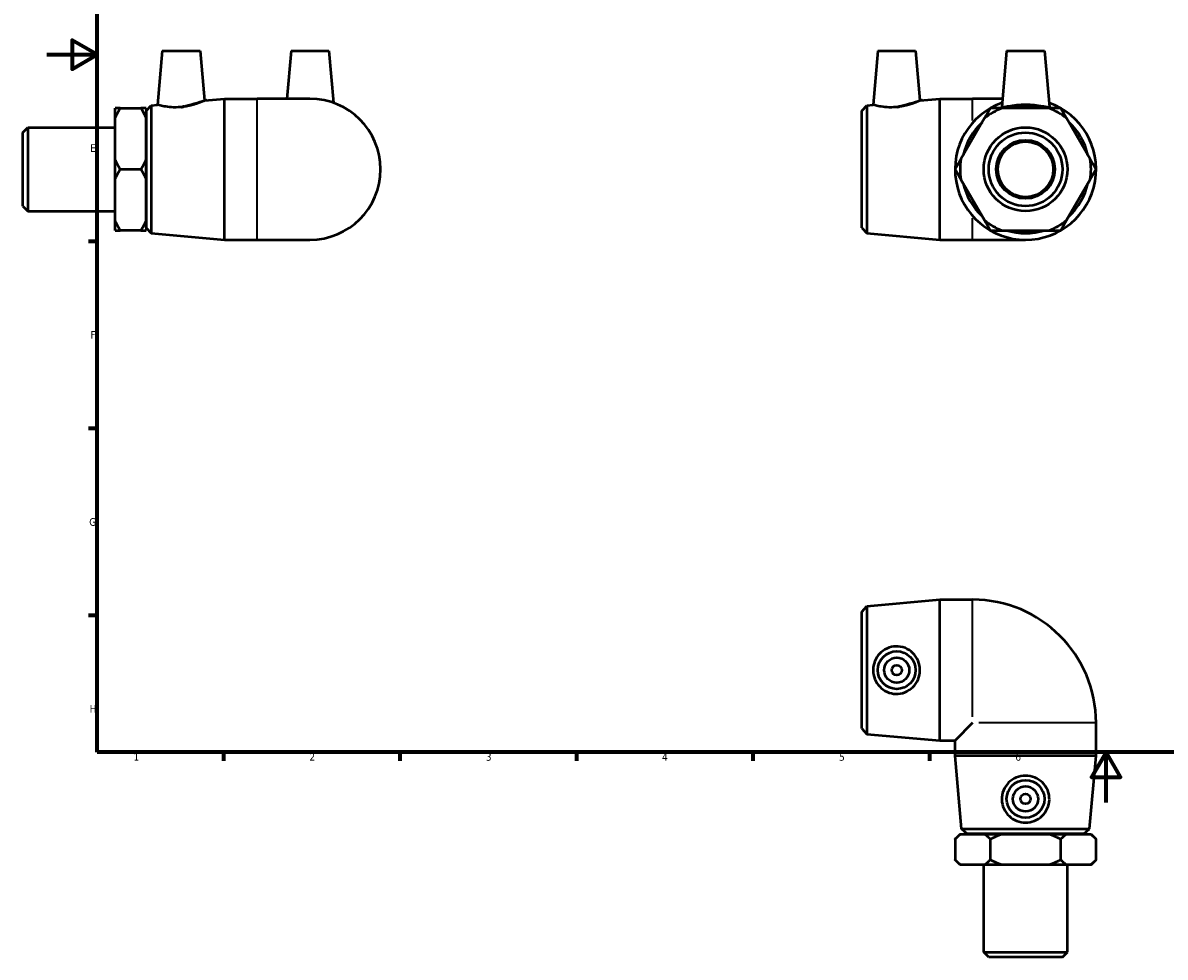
# Model space of a CAD drawing. Header units: millimetres. Extents: x -10 to 897, y -61 to 621.
# Tile 1 of 3: x -10 to 444, y -61 to 310. Entities that reach past the tile are written whole.
import ezdxf

# ---------------------------------------------------------------- set-up
doc = ezdxf.new("R2010")
doc.units = ezdxf.units.MM
for name, color, linetype, lineweight in [('Border (ANSI)', 7, 'Continuous', 70), ('Visible (ANSI)', 7, 'Continuous', 50), ('Visible Narrow (ANSI)', 7, 'Continuous', 35)]:
    doc.layers.add(name, color=color, linetype=linetype, lineweight=lineweight)
doc.styles.add('Note Text (ANSI)', font='tahoma.ttf')

# ---------------------------------------------------------------- blocks, each defined once
blk = doc.blocks.new('Borders Default Border')
at = {"layer": 'Border (ANSI)'}
for p, q in [((20, 222.7499961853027), (16.55200004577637, 222.7499961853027)), ((20, 148.5000038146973), (16.55200004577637, 148.5000038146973)), ((20, 74.25000190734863), (16.55200004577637, 74.25000190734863)), ((70.08333206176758, 20), (70.08333206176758, 16.55200004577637)), ((140.1666641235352, 20), (140.1666641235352, 16.55200004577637)), ((210.2499961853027, 20), (210.2499961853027, 16.55200004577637)), ((280.3333282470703, 20), (280.3333282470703, 16.55200004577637)), ((350.4166793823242, 20), (350.4166793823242, 16.55200004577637))]:
    blk.add_line(p, q, dxfattribs=at)
at = {"layer": 'Border (ANSI)', "flags": 128}
for points in [[(20, 20), (20, 574.0000152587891), (820.9999847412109, 574.0000152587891), (820.9999847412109, 20), (20, 20)], [(0, 297.0000076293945), (20, 297.0000076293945), (10, 302.773494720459), (10, 291.2265014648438), (20, 297.0000076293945)], [(420.4999923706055, 0), (420.4999923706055, 20), (414.7264862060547, 10), (426.2734985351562, 10), (420.4999923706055, 20)]]:
    blk.add_lwpolyline(points, dxfattribs=at)
at = {"layer": 'Border (ANSI)', "color": 230, "true_color": 0xff0080, "char_height": 3.048000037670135, "attachment_point": 7, "style": 'Note Text (ANSI)'}
for s, insert in [('E', (17.20507306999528, 258.350999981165)), ('F', (17.28781862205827, 184.100999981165)), ('G', (16.81084813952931, 109.7917195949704)), ('H', (16.96548147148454, 35.600999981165)), ('1', (34.3540311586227, 16.55199996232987)), ('2', (104.2008390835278, 16.55199996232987)), ('3', (174.2597883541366, 16.48777954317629)), ('4', (244.2285165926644, 16.55199996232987)), ('5', (314.4825383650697, 16.48777954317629)), ('6', (384.485404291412, 16.48777954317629))]:
    blk.add_mtext(s, dxfattribs=dict(at, insert=insert))

msp = doc.modelspace()

# ---------------------------------------------------------------- linework, layer by layer
at = {"layer": 'Visible (ANSI)'}
for p, q in [((45.80854210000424, 298.4273716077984), (43.936676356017, 277.0318482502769)), ((45.80854210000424, 298.4273716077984), (60.80854210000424, 298.4273716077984)), ((60.80854210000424, 298.4273716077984), (62.53345236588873, 278.7115570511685)), ((96.95854209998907, 298.4273716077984), (95.29625749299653, 279.4273716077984)), ((96.95854209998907, 298.4273716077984), (111.9585420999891, 298.4273716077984)), ((111.9585420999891, 298.4273716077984), (113.7599404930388, 277.8372937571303)), ((329.8894996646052, 298.4273716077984), (328.0176339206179, 277.0318482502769)), ((329.8894996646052, 298.4273716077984), (344.8894996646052, 298.4273716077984)), ((344.8894996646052, 298.4273716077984), (346.6144099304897, 278.7115570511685)), ((381.0394996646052, 298.4273716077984), (379.0889464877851, 276.1324467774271)), ((381.0394996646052, 298.4273716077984), (396.0394996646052, 298.4273716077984)), ((396.0394996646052, 298.4273716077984), (397.9900528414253, 276.1324467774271)), ((39.45854210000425, 274.6273716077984), (41.45043351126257, 276.8072843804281)), ((41.45043351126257, 276.8072843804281), (43.936676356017, 277.0318482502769)), ((41.45043351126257, 276.8072843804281), (41.45043351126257, 226.0474588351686)), ((62.53345236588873, 278.7115570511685), (70.45854210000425, 279.4273716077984)), ((70.45854210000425, 223.4273716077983), (70.45854210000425, 279.4273716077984)), ((70.45854210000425, 279.4273716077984), (83.45854210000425, 279.4273716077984)), ((104.458542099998, 279.4273716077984), (83.45854210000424, 279.4273716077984)), ((323.5394996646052, 274.6273716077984), (325.5313910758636, 276.8072843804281)), ((325.5313910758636, 276.8072843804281), (328.0176339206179, 277.0318482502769)), ((325.5313910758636, 276.8072843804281), (325.5313910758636, 226.0474588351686)), ((346.6144099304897, 278.7115570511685), (354.5394996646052, 279.4273716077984)), ((354.5394996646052, 223.4273716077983), (354.5394996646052, 279.4273716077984)), ((354.5394996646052, 279.4273716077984), (367.5394996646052, 279.4273716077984)), ((379.3772150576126, 279.4273716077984), (367.5394996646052, 279.4273716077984)), ((27.1085421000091, 271.6757656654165), (27.10854210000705, 275.6760829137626)), ((29.10854210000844, 275.6760829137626), (37.35854210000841, 275.6760829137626)), ((39.35854210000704, 275.6760829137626), (39.35854210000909, 271.6757656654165)), ((39.45854210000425, 228.2273716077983), (39.45854210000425, 274.6273716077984)), ((323.5394996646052, 228.2273716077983), (323.5394996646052, 274.6273716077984)), ((397.9203311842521, 275.6760829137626), (379.1586681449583, 275.6760829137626)), ((-9.541457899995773, 266.0518716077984), (-7.54145789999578, 268.0518716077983)), ((-7.54145789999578, 268.0518716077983), (-7.54145789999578, 234.8028716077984)), ((-7.54145789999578, 268.0518716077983), (27.10854210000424, 268.0518716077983)), ((27.10854210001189, 255.4276888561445), (27.10854210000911, 271.6757656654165)), ((39.35854210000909, 271.6757656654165), (39.35854210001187, 255.4276888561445)), ((39.35854210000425, 271.4273716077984), (39.45854210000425, 271.4273716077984)), ((372.2299154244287, 271.6757656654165), (362.8490839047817, 255.4276888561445)), ((414.2299154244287, 255.4276888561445), (404.8490839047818, 271.6757656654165)), ((-9.541457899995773, 236.8028716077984), (-9.541457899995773, 266.0518716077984)), ((27.10854210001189, 247.4270543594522), (27.10854210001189, 255.4276888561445)), ((39.35854210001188, 255.4276888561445), (39.35854210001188, 247.4270543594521)), ((29.10854210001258, 251.4273716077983), (37.35854210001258, 251.4273716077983)), ((27.10854210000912, 231.1789775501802), (27.1085421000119, 247.4270543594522)), ((39.35854210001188, 247.4270543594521), (39.3585421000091, 231.1789775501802)), ((362.8490839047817, 247.4270543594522), (372.2299154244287, 231.1789775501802)), ((404.8490839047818, 231.1789775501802), (414.2299154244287, 247.4270543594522)), ((-9.541457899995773, 236.8028716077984), (-7.54145789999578, 234.8028716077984)), ((-7.54145789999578, 234.8028716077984), (27.10854210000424, 234.8028716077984)), ((39.35854210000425, 231.4273716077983), (39.45854210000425, 231.4273716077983)), ((27.10854210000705, 227.1786603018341), (27.1085421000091, 231.1789775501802)), ((37.35854210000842, 227.178660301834), (29.10854210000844, 227.178660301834)), ((39.35854210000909, 231.1789775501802), (39.35854210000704, 227.178660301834)), ((39.45854210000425, 228.2273716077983), (41.45043351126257, 226.0474588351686)), ((323.5394996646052, 228.2273716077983), (325.5313910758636, 226.0474588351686)), ((379.1586681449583, 227.178660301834), (397.9203311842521, 227.178660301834)), ((41.45043351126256, 226.0474588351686), (70.45854210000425, 223.4273716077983)), ((70.45854210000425, 223.4273716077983), (83.45854210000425, 223.4273716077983)), ((83.45854210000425, 223.4273716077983), (104.458542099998, 223.4273716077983)), ((325.5313910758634, 226.0474588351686), (354.5394996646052, 223.4273716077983)), ((354.5394996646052, 223.4273716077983), (367.5394996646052, 223.4273716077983)), ((367.5394996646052, 223.4273716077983), (388.5394996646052, 223.4273716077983)), ((323.5394996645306, 75.7287875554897), (325.5313910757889, 77.9087003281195)), ((325.5313910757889, 77.90870032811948), (354.5394996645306, 80.52878755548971)), ((325.5313910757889, 77.9087003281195), (325.5313910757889, 27.14887478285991)), ((354.5394996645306, 24.52878755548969), (354.5394996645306, 80.52878755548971)), ((354.5394996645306, 80.52878755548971), (367.5394996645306, 80.52878755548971)), ((323.5394996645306, 29.32878755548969), (323.5394996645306, 75.72878755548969)), ((323.5394996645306, 29.32878755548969), (325.5313910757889, 27.14887478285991)), ((367.5394996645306, 31.52878755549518), (360.5394996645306, 24.52878755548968)), ((416.5394996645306, 18.5287875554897), (416.5394996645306, 31.52878755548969)), ((325.5313910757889, 27.14887478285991), (354.5394996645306, 24.52878755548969)), ((354.5394996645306, 24.52878755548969), (360.5394996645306, 24.52878755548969)), ((360.5394996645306, 18.5287875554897), (360.5394996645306, 24.52878755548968)), ((416.5394996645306, 18.5287875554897), (360.5394996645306, 18.5287875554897)), ((363.1595868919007, -10.47932103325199), (360.5394996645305, 18.5287875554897)), ((413.9194124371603, -10.47932103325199), (416.5394996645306, 18.5287875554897)), ((362.5394996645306, -12.57121244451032), (360.5394996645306, -14.5712124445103)), ((362.5394996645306, -12.57121244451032), (362.8490839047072, -12.57121244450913)), ((362.8490839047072, -12.57121244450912), (372.229915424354, -12.5712124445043)), ((363.1595868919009, -10.47932103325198), (413.9194124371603, -10.47932103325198)), ((365.3394996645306, -12.47121244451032), (363.1595868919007, -10.47932103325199)), ((411.7394996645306, -12.47121244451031), (365.3394996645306, -12.47121244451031)), ((368.5394996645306, -12.57121244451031), (368.5394996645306, -12.47121244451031)), ((372.229915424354, -12.5712124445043), (379.1586681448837, -12.57121244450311)), ((379.1586681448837, -12.57121244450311), (397.9203311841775, -12.57121244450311)), ((397.9203311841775, -12.57121244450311), (404.8490839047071, -12.5712124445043)), ((404.8490839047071, -12.5712124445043), (414.229915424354, -12.57121244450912)), ((408.5394996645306, -12.57121244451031), (408.5394996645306, -12.47121244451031)), ((411.7394996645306, -12.4712124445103), (413.9194124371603, -10.47932103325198)), ((414.229915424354, -12.57121244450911), (414.5394996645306, -12.5712124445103)), ((414.5394996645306, -12.5712124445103), (416.5394996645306, -14.57121244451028)), ((360.5394996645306, -14.5712124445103), (360.5394996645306, -22.82121244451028)), ((374.5394996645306, -14.5712124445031), (374.5394996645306, -22.82121244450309)), ((402.5394996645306, -22.82121244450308), (402.5394996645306, -14.57121244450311)), ((416.5394996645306, -22.82121244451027), (416.5394996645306, -14.57121244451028)), ((362.5394996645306, -24.82121244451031), (360.5394996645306, -22.82121244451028)), ((362.8490839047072, -24.82121244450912), (362.5394996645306, -24.8212124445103)), ((372.2299154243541, -24.82121244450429), (362.8490839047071, -24.8212124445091)), ((371.9149996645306, -59.47121244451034), (371.9149996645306, -24.8212124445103)), ((379.1586681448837, -24.8212124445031), (372.229915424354, -24.82121244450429)), ((397.9203311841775, -24.82121244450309), (379.1586681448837, -24.82121244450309)), ((404.8490839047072, -24.82121244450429), (397.9203311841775, -24.8212124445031)), ((414.229915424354, -24.82121244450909), (404.8490839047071, -24.82121244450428)), ((405.1639996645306, -59.47121244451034), (405.1639996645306, -24.82121244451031)), ((414.5394996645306, -24.82121244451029), (414.229915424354, -24.8212124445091)), ((414.5394996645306, -24.82121244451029), (416.5394996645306, -22.82121244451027)), ((371.9149996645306, -59.47121244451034), (405.1639996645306, -59.47121244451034)), ((373.9149996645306, -61.47121244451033), (371.9149996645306, -59.47121244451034)), ((403.1639996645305, -61.47121244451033), (373.9149996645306, -61.47121244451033)), ((403.1639996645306, -61.47121244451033), (405.1639996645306, -59.47121244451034))]:
    msp.add_line(p, q, dxfattribs=at)
for centre, radius in [((388.5394996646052, 251.4273716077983), 16.62449999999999), ((388.5394996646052, 251.4273716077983), 14.6245), ((388.5394996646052, 251.4273716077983), 11.63714999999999), ((388.5394996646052, 251.4273716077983), 11), ((337.3894996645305, 52.52878755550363), 7.5), ((337.3894996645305, 52.52878755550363), 5), ((337.3894996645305, 52.52878755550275), 2), ((388.5394996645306, 1.378787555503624), 7.5), ((388.5394996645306, 1.378787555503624), 5), ((388.5394996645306, 1.378787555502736), 2)]:
    msp.add_circle(centre, radius, dxfattribs=at)
for centre, radius, start, end in [((104.458542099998, 251.4273716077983), 28, 270, 90), ((388.5394996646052, 251.4273716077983), 28.00000000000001, 109.4019236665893, 70.59807633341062), ((388.5394996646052, 251.4273716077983), 25.37991277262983, 72.82926200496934, 107.1707379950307), ((388.5394996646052, 251.4273716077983), 26, 111.1494093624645, 128.8505906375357), ((388.5394996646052, 251.4273716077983), 26.00000000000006, 51.14940936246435, 68.85059063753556), ((388.5394996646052, 251.4273716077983), 25.37991277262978, 132.8292620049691, 167.1707379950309), ((388.5394996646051, 251.4273716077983), 25.37991277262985, 12.8292620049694, 47.17073799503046), ((388.5394996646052, 251.4273716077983), 25.99999999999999, 171.1494093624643, 188.8505906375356), ((388.5394996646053, 251.4273716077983), 25.99999999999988, 351.1494093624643, 8.850590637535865), ((388.5394996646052, 251.4273716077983), 25.37991277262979, 192.8292620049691, 227.1707379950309), ((388.5394996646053, 251.4273716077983), 25.37991277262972, 312.8292620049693, 347.1707379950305), ((388.5394996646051, 251.4273716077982), 25.99999999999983, 231.1494093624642, 248.8505906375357), ((388.5394996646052, 251.4273716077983), 25.37991277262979, 252.8292620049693, 287.1707379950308), ((388.5394996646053, 251.4273716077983), 25.99999999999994, 291.1494093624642, 308.8505906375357), ((367.5394996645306, 31.52878755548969), 49, 0, 90)]:
    msp.add_arc(centre, radius, start, end, dxfattribs=at)
for points, knots in [([(52.93369276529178, 276.0978825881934), (51.78517073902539, 276.0010038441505), (50.56671899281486, 275.9904082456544), (48.34354694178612, 276.1300919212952), (47.33824387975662, 276.2744551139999), (45.75539836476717, 276.5642571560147), (45.06988098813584, 276.7294204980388), (44.16037120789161, 276.9651384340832), (43.93667635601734, 277.0318482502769), (43.936676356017, 277.0318482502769)], [0, 0, 0, 0, 0.3459592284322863, 0.3459592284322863, 0.6919184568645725, 0.6919184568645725, 1.040561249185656, 1.040561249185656, 1.38920404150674, 1.38920404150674, 1.38920404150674, 1.38920404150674]), ([(62.53345236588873, 278.7115570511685), (62.53345236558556, 278.711557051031), (62.29022673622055, 278.6013876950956), (61.32147752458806, 278.1957040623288), (60.59671117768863, 277.9040352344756), (58.91871325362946, 277.3153352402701), (57.84312114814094, 276.97706984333), (55.46842662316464, 276.4172157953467), (54.16756434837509, 276.2019606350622), (52.93369276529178, 276.0978825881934)], [4.247938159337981, 4.247938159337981, 4.247938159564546, 4.247938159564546, 4.61103486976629, 4.61103486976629, 4.9741315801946, 4.9741315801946, 5.34579990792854, 5.34579990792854, 5.71746823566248, 5.71746823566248, 5.71746823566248, 5.71746823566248]), ([(337.0146503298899, 276.0978825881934), (335.8661283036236, 276.0010038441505), (334.6476765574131, 275.9904082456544), (332.4245045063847, 276.1300919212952), (331.4192014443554, 276.2744551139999), (329.8363559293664, 276.5642571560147), (329.1508385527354, 276.7294204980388), (328.2413287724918, 276.9651384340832), (328.0176339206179, 277.0318482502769), (328.0176339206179, 277.0318482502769)], [0, 0, 0, 0, 0.3459592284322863, 0.3459592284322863, 0.6919184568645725, 0.6919184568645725, 1.040561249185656, 1.040561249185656, 1.38920404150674, 1.38920404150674, 1.38920404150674, 1.38920404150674]), ([(346.6144099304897, 278.7115570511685), (346.6144099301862, 278.711557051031), (346.3711843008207, 278.6013876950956), (345.4024350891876, 278.1957040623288), (344.6776687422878, 277.9040352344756), (342.9996708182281, 277.3153352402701), (341.9240787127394, 276.97706984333), (339.5493841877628, 276.4172157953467), (338.2485219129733, 276.2019606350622), (337.0146503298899, 276.0978825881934)], [4.247938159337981, 4.247938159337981, 4.247938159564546, 4.247938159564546, 4.61103486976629, 4.61103486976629, 4.9741315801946, 4.9741315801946, 5.34579990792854, 5.34579990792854, 5.71746823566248, 5.71746823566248, 5.71746823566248, 5.71746823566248]), ([(397.9856422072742, 276.0978825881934), (397.9485481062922, 276.0010038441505), (397.6783539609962, 275.9904082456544), (396.6730071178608, 276.1300919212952), (395.9383299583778, 276.2744551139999), (394.2735733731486, 276.5642571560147), (393.2262663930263, 276.7294204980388), (390.9405574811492, 276.9651384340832), (389.7016423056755, 277.0318482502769), (387.3773570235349, 277.0318482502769), (386.1384418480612, 276.9651384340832), (383.8527329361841, 276.7294204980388), (382.8054259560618, 276.5642571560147), (381.1406693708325, 276.2744551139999), (380.4059922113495, 276.1300919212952), (379.4006453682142, 275.9904082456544), (379.1304512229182, 276.0010038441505), (379.089341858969, 276.1083692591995), (379.0879880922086, 276.1199846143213), (379.0892898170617, 276.1326810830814)], [0, 0, 0, 0, 0.3459592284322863, 0.3459592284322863, 0.6919184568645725, 0.6919184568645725, 1.040561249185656, 1.040561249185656, 1.38920404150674, 1.38920404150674, 1.737846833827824, 1.737846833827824, 2.086489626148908, 2.086489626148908, 2.432448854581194, 2.432448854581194, 2.77840808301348, 2.77840808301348, 2.815856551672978, 2.815856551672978, 2.815856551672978, 2.815856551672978]), ([(337.0146503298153, 43.08264501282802), (335.866128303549, 43.11973911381), (334.6476765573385, 43.38993325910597), (332.42450450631, 44.39528010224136), (331.4192014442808, 45.12995726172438), (329.8363559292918, 46.79471384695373), (329.1508385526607, 47.84202082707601), (328.2413287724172, 50.12772973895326), (328.0176339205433, 51.36664491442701), (328.0176339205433, 53.69093019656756), (328.2413287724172, 54.92984537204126), (329.1508385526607, 57.21555428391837), (329.8363559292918, 58.26286126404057), (331.4192014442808, 59.92761784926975), (332.42450450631, 60.66229500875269), (334.6476765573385, 61.66764185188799), (335.866128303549, 61.93783599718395), (338.2485219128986, 62.01478075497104), (339.5493841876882, 61.79246996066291), (341.9240787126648, 60.83526573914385), (342.9996708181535, 60.10104531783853), (344.6776687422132, 58.41687840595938), (345.4024350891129, 57.35868000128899), (346.3711843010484, 55.02028531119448), (346.6144099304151, 53.73910992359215), (346.6144099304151, 51.31846518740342), (346.3711843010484, 50.03728979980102), (345.4024350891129, 47.69889510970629), (344.6776687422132, 46.64069670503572), (342.9996708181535, 44.95652979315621), (341.9240787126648, 44.22230937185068), (339.5493841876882, 43.26510515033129), (338.2485219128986, 43.04279435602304), (337.0146503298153, 43.08264501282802)], [0, 0, 0, 0, 0.3459592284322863, 0.3459592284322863, 0.6919184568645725, 0.6919184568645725, 1.040561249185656, 1.040561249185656, 1.38920404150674, 1.38920404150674, 1.737846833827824, 1.737846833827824, 2.086489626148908, 2.086489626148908, 2.432448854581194, 2.432448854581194, 2.77840808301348, 2.77840808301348, 3.15007641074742, 3.15007641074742, 3.521744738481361, 3.521744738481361, 3.884841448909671, 3.884841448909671, 4.247938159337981, 4.247938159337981, 4.61103486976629, 4.61103486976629, 4.9741315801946, 4.9741315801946, 5.34579990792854, 5.34579990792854, 5.71746823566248, 5.71746823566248, 5.71746823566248, 5.71746823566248]), ([(397.9856422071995, 1.003938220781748), (397.9485481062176, -0.1445838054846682), (397.6783539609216, -1.36303555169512), (396.6730071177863, -3.586207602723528), (395.9383299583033, -4.591510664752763), (394.273573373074, -6.17435617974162), (393.2262663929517, -6.859873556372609), (390.9405574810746, -7.76938333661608), (389.7016423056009, -7.993078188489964), (387.3773570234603, -7.993078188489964), (386.1384418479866, -7.769383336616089), (383.8527329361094, -6.859873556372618), (382.8054259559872, -6.17435617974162), (381.1406693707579, -4.591510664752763), (380.4059922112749, -3.586207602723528), (379.4006453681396, -1.36303555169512), (379.1304512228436, -0.1445838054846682), (379.0535064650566, 2.237809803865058), (379.2758172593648, 3.538672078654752), (380.233021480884, 5.913366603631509), (380.9672419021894, 6.988958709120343), (382.6514088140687, 8.666956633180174), (383.7096072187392, 9.391722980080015), (386.0480019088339, 10.36047219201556), (387.3291772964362, 10.60369782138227), (389.7498220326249, 10.60369782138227), (391.0309974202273, 10.36047219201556), (393.3693921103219, 9.391722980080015), (394.4275905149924, 8.666956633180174), (396.1117574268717, 6.988958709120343), (396.8459778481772, 5.9133666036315), (397.8031820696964, 3.538672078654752), (398.0254928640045, 2.237809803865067), (397.9856422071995, 1.003938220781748)], [0, 0, 0, 0, 0.3459592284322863, 0.3459592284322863, 0.6919184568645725, 0.6919184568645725, 1.040561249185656, 1.040561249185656, 1.38920404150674, 1.38920404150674, 1.737846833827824, 1.737846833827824, 2.086489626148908, 2.086489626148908, 2.432448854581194, 2.432448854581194, 2.77840808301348, 2.77840808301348, 3.15007641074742, 3.15007641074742, 3.521744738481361, 3.521744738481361, 3.884841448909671, 3.884841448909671, 4.247938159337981, 4.247938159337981, 4.61103486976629, 4.61103486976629, 4.9741315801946, 4.9741315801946, 5.34579990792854, 5.34579990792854, 5.71746823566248, 5.71746823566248, 5.71746823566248, 5.71746823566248])]:
    msp.add_open_spline(points, degree=3, knots=knots, dxfattribs=at)
for points, weights in [([(27.1085421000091, 271.6757656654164), (27.91097990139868, 273.601844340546), (29.10854210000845, 275.6760829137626)], [1, 1.00367876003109, 1]), ([(29.10854210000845, 275.6760829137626), (27.91097990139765, 275.6760829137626), (27.10854210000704, 275.6760829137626)], [1, 1.00367876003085, 1]), ([(37.35854210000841, 275.6760829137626), (38.55610429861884, 273.6018443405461), (39.35854210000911, 271.6757656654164)], [1, 1.003678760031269, 1]), ([(39.35854210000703, 275.6760829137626), (38.55610429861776, 275.6760829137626), (37.35854210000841, 275.6760829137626)], [1, 1.003678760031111, 1]), ([(374.5394996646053, 275.6760829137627), (373.3419374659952, 273.6018443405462), (372.2299154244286, 271.6757656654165)], [1, 1.003678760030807, 1]), ([(379.1586681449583, 275.6760829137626), (376.9346240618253, 275.6760829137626), (374.5394996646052, 275.6760829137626)], [1, 1.003678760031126, 1]), ([(402.5394996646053, 275.6760829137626), (400.1443752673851, 275.6760829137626), (397.9203311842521, 275.6760829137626)], [1, 1.00367876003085, 1]), ([(404.8490839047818, 271.6757656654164), (403.7370618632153, 273.601844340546), (402.5394996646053, 275.6760829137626)], [1, 1.00367876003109, 1]), ([(29.1085421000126, 251.4273716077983), (27.91097990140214, 253.5016101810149), (27.10854210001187, 255.4276888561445)], [1, 1.003678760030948, 1]), ([(39.35854210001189, 255.4276888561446), (38.55610429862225, 253.5016101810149), (37.35854210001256, 251.4273716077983)], [1, 1.003678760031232, 1]), ([(362.8490839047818, 255.4276888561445), (361.7370618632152, 253.5016101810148), (360.5394996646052, 251.4273716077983)], [1, 1.003678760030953, 1]), ([(416.5394996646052, 251.4273716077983), (415.3419374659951, 253.5016101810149), (414.2299154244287, 255.4276888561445)], [1, 1.003678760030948, 1]), ([(27.10854210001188, 247.4270543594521), (27.91097990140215, 249.3531330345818), (29.10854210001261, 251.4273716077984)], [1, 1.00367876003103, 1]), ([(37.35854210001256, 251.4273716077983), (38.55610429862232, 249.3531330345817), (39.35854210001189, 247.4270543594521)], [1, 1.003678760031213, 1]), ([(360.5394996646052, 251.4273716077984), (361.7370618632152, 249.3531330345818), (362.8490839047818, 247.4270543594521)], [1, 1.003678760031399, 1]), ([(414.2299154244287, 247.4270543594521), (415.3419374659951, 249.3531330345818), (416.5394996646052, 251.4273716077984)], [1, 1.00367876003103, 1]), ([(29.10854210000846, 227.178660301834), (27.9109799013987, 229.2528988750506), (27.1085421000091, 231.1789775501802)], [1, 1.003678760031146, 1]), ([(27.10854210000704, 227.178660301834), (27.91097990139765, 227.178660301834), (29.10854210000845, 227.178660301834)], [1, 1.003678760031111, 1]), ([(39.35854210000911, 231.1789775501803), (38.55610429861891, 229.2528988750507), (37.35854210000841, 227.178660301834)], [1, 1.00367876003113, 1]), ([(37.35854210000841, 227.178660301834), (38.55610429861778, 227.178660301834), (39.35854210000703, 227.178660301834)], [1, 1.003678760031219, 1]), ([(372.2299154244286, 231.1789775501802), (373.3419374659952, 229.2528988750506), (374.5394996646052, 227.178660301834)], [1, 1.003678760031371, 1]), ([(374.5394996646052, 227.178660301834), (376.9346240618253, 227.178660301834), (379.1586681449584, 227.178660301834)], [1, 1.003678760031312, 1]), ([(397.9203311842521, 227.178660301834), (400.144375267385, 227.178660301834), (402.5394996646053, 227.178660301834)], [1, 1.003678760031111, 1]), ([(402.5394996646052, 227.178660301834), (403.7370618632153, 229.2528988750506), (404.8490839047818, 231.1789775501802)], [1, 1.003678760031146, 1]), ([(360.5394996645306, -14.57121244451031), (361.7370618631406, -13.37365024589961), (362.8490839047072, -12.57121244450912)], [1, 1.003678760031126, 1]), ([(372.229915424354, -12.5712124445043), (373.3419374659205, -13.37365024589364), (374.5394996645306, -14.57121244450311)], [1, 1.003678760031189, 1]), ([(374.5394996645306, -14.57121244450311), (376.9346240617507, -13.37365024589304), (379.1586681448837, -12.57121244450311)], [1, 1.003678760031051, 1]), ([(397.9203311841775, -12.57121244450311), (400.1443752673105, -13.37365024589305), (402.5394996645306, -14.57121244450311)], [1, 1.003678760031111, 1]), ([(402.5394996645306, -14.57121244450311), (403.7370618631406, -13.37365024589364), (404.8490839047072, -12.57121244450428)], [1, 1.003678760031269, 1]), ([(414.229915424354, -12.5712124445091), (415.3419374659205, -13.37365024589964), (416.5394996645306, -14.57121244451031)], [1, 1.003678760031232, 1]), ([(362.8490839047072, -24.82121244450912), (361.7370618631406, -24.01877464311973), (360.5394996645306, -22.82121244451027)], [1, 1.003678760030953, 1]), ([(374.5394996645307, -22.82121244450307), (373.3419374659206, -24.01877464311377), (372.229915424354, -24.82121244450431)], [1, 1.003678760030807, 1]), ([(379.1586681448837, -24.8212124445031), (376.9346240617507, -24.01877464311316), (374.5394996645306, -22.82121244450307)], [1, 1.003678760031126, 1]), ([(402.5394996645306, -22.82121244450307), (400.1443752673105, -24.01877464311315), (397.9203311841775, -24.8212124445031)], [1, 1.00367876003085, 1]), ([(404.8490839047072, -24.8212124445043), (403.7370618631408, -24.0187746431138), (402.5394996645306, -22.82121244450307)], [1, 1.00367876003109, 1]), ([(416.5394996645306, -22.82121244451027), (415.3419374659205, -24.01877464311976), (414.229915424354, -24.82121244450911)], [1, 1.003678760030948, 1])]:
    msp.add_rational_spline(points, weights, degree=2, dxfattribs=at)
msp.add_open_spline([(397.9897095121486, 276.1326810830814), (397.9910112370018, 276.1199846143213), (397.9896574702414, 276.1083692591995), (397.9856422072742, 276.0978825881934)], degree=3, dxfattribs=at)
at = {"layer": 'Visible Narrow (ANSI)'}
for p, q in [((83.45854210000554, 223.7720980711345), (83.45854210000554, 279.0826451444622)), ((367.5394996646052, 270.8211817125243), (367.5394996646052, 279.4022030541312)), ((367.5394996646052, 223.4525401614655), (367.5394996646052, 232.0335615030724)), ((367.5394996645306, 33.91662359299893), (367.5394996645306, 80.32425638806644)), ((416.3349684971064, 31.5287875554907), (369.9273357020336, 31.5287875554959))]:
    msp.add_line(p, q, dxfattribs=at)

# ---------------------------------------------------------------- block references
msp.add_blockref('Borders Default Border', (0, 0))

doc.saveas('drawing.dxf')
